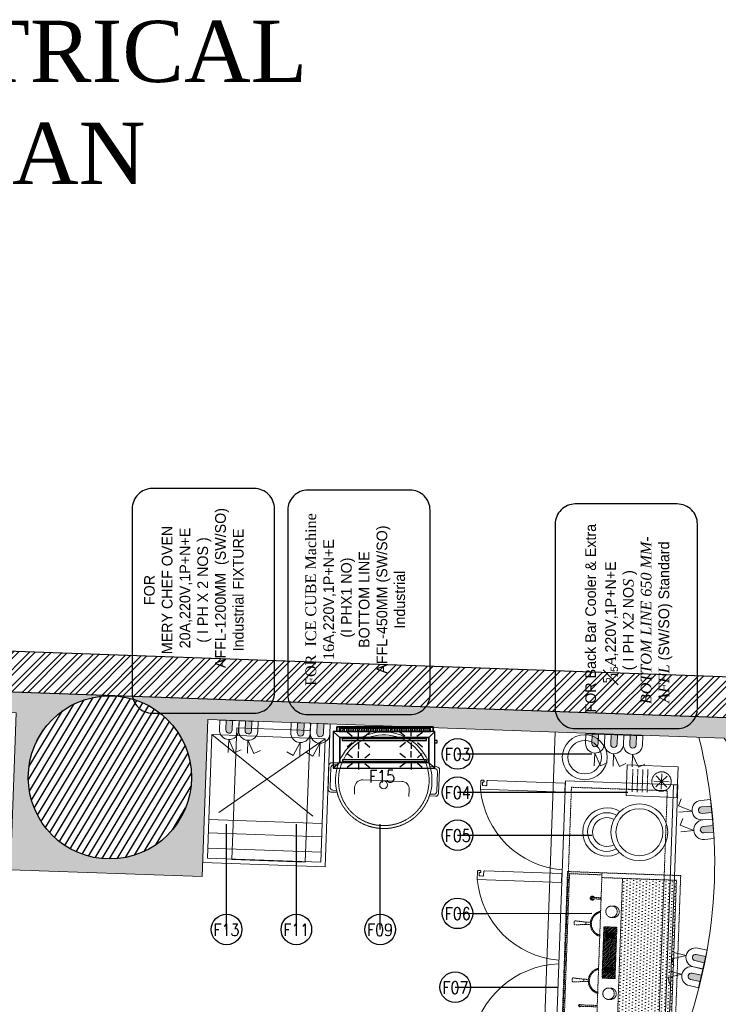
# Model space of a CAD drawing. Header units: millimetres. Extents: x 256680 to 410391, y -77299 to -22623.
# Tile 189 of 241: x 371376 to 374800, y -27449 to -22623. Entities that reach past the tile are written whole.
import ezdxf
from ezdxf.lldxf.tags import DXFTag

# ---------------------------------------------------------------- set-up
doc = ezdxf.new("R2010")
doc.units = ezdxf.units.MM
doc.header["$LTSCALE"] = 2.5
for name, pattern in [('( Hidden )', [0.375, 0.25, -0.125]), ('DASHED', [19.05, 12.7, -6.35]), ('HIDDEN', [0.375, 0.25, -0.125]), ('HIDDEN2', [4.7625, 3.175, -1.5875]), ('HIDDENX2', [19.05, 12.7, -6.35])]:
    doc.linetypes.add(name, pattern=pattern)
for name, color, linetype, lineweight in [('A-WALL', 7, 'Continuous', 30), ('ELEC', 1, 'Continuous', 5), ('Electrical', 1, 'Continuous', 5), ('ELEVATION 1', 143, 'Continuous', 18), ('ELEVATION 4', 157, 'Continuous', 9), ('FURNITURES', 30, 'Continuous', 15), ('HATCH LIGHT', 250, 'Continuous', 0), ('K Equipment', 30, 'Continuous', 9), ('K Equipment UC', 251, 'Continuous', 5), ('L3', 7, 'Continuous', 25), ('L4', 7, 'Continuous', 25), ('ROOM TEXT', 7, 'Continuous', 5), ('WALL', 132, 'Continuous', 25)]:
    doc.layers.add(name, color=color, linetype=linetype, lineweight=lineweight)
doc.layers.add('sp04000g0$0$S-COLS-PATT', color=252, linetype='Continuous')
doc.styles.add('CKD_Dimension Text', font='BOOKOSI.TTF')
doc.styles.add('MTEXT', font='romans.shx', dxfattribs={"width": 0.85})
doc.styles.get("Standard").update_dxf_attribs({"font": 'GOTHIC.TTF'})
tags = doc.linetypes.add('DOT2', pattern=[3.175, 0, -3.175]).pattern_tags.tags
tags[6:7] = [DXFTag(74, 4), DXFTag(75, 0), DXFTag(340, '0'), DXFTag(46, 1.0), DXFTag(50, 0.0), DXFTag(44, 0.0), DXFTag(45, 0.0)]
tags[4:5] = [DXFTag(74, 4), DXFTag(75, 0), DXFTag(340, '0'), DXFTag(46, 1.0), DXFTag(50, 0.0), DXFTag(44, 0.0), DXFTag(45, 0.0)]
doc.dimstyles.new('AJKD_30', dxfattribs={"dimscale": 30, "dimtxt": 2, "dimasz": 1, "dimexe": 0.8, "dimexo": 0.8, "dimgap": 0.5, "dimtad": 1, "dimdec": 0, "dimzin": 0, "dimdsep": 46, "dimtxsty": 'Standard', "dimblk": 'ARCHTICK', "dimcen": 0.125, "dimclrd": 251, "dimclre": 251, "dimclrt": 42, "dimadec": 0, "dimazin": 0, "dimtfac": 1, "dimtdec": 0, "dimtix": 1, "dimtmove": 0, "dimatfit": 3, "dimfxl": 1, "dimtolj": 1, "dimtzin": 0, "dimarcsym": 1})

# ---------------------------------------------------------------- blocks, each defined once
blk = doc.blocks.new('*X3')
at = {"color": 0}
for p, q in [((-2009.81, 605.07), (-2007.35, 607.53)), ((-2009.81, 605.25), (-2007.52, 607.53)), ((-2009.81, 605.43), (-2007.7, 607.53)), ((-2009.81, 605.6), (-2007.88, 607.53)), ((-2009.81, 605.78), (-2008.05, 607.53)), ((-2009.81, 605.96), (-2008.23, 607.53)), ((-2009.81, 606.13), (-2008.41, 607.53)), ((-2009.81, 606.31), (-2008.59, 607.53)), ((-2009.81, 606.49), (-2008.76, 607.53)), ((-2009.81, 606.66), (-2008.94, 607.53)), ((-2009.81, 606.84), (-2009.12, 607.53)), ((-2009.81, 607.02), (-2009.29, 607.53)), ((-2009.81, 607.19), (-2009.47, 607.53)), ((-2009.81, 607.37), (-2009.65, 607.53)), ((-2009.81, 604.89), (-2007.27, 607.44)), ((-2009.81, 604.72), (-2007.27, 607.26)), ((-2009.81, 604.54), (-2007.27, 607.08)), ((-2009.81, 604.36), (-2007.27, 606.9)), ((-2009.81, 604.19), (-2007.27, 606.73)), ((-2009.81, 604.01), (-2007.27, 606.55)), ((-2009.81, 603.83), (-2007.27, 606.37)), ((-2009.81, 603.66), (-2007.27, 606.2)), ((-2009.81, 603.48), (-2007.27, 606.02)), ((-2009.66, 603.45), (-2007.27, 605.84)), ((-2009.49, 603.45), (-2007.27, 605.67)), ((-2009.31, 603.45), (-2007.27, 605.49)), ((-2009.13, 603.45), (-2007.27, 605.31)), ((-2008.96, 603.45), (-2007.27, 605.14)), ((-2008.78, 603.45), (-2007.27, 604.96)), ((-2008.6, 603.45), (-2007.27, 604.78)), ((-2008.42, 603.45), (-2007.27, 604.61)), ((-2008.25, 603.45), (-2007.27, 604.43)), ((-2008.07, 603.45), (-2007.27, 604.25)), ((-2007.89, 603.45), (-2007.27, 604.08)), ((-2007.72, 603.45), (-2007.27, 603.9)), ((-2007.54, 603.45), (-2007.27, 603.72)), ((-2007.36, 603.45), (-2007.27, 603.55))]:
    blk.add_line(p, q, dxfattribs=at)
blk = doc.blocks.new('A$C190E2C75')
at = {"linetype": 'HIDDEN'}
h = blk.add_hatch(dxfattribs=at)
h.set_pattern_fill('DOTS', color=256, scale=10, angle=360, style=0)
h.set_pattern_definition([(360, (155757.053, -9081.597), (7.9375, 15.875), [0, -15.875])])
h.paths.add_polyline_path([(23.6, 535), (23.6, 270.4), (756.4, 270.4), (756.4, 535)])
h = blk.add_hatch(dxfattribs=at)
h.set_pattern_fill('ANSI31', color=256, scale=2, angle=180, style=0)
h.paths.add_polyline_path([(480, 187.7), (516, 187.7), (516, 251.6), (480, 251.6), (264, 251.6), (264, 187.7)])
h.paths.add_polyline_path([(317.7, 199.2), (292.3, 199.2), (292.3, 240.1), (317.7, 240.1)], flags=16)
h.paths.add_polyline_path([(462.3, 240.1), (487.7, 240.1), (487.7, 199.2), (462.3, 199.2)], flags=16)
h = blk.add_hatch(dxfattribs=at)
h.set_pattern_fill('ANSI31', color=256, scale=10, angle=360, style=0)
h.set_pattern_definition([(45, (155757.053, -9081.597), (-22.45064, 22.45064), [])])
h.paths.add_polyline_path([(317.7, 240.1), (292.3, 240.1), (292.3, 199.2), (317.7, 199.2)])
at = {"linetype": 'HIDDEN', "ltscale": 1.5}
for p, q in [((23.6, 535), (756.4, 535)), ((23.6, 535), (23.6, 169.1)), ((756.4, 535), (756.4, 169.1)), ((23.6, 270.4), (756.4, 270.4)), ((0, 169.1), (490, 169.1)), ((490, 169.1), (780, 169.1)), ((244.6, 99.4), (240, 47.3)), ((255.4, 99.4), (260, 47.3)), ((524.6, 99.4), (520, 47.3)), ((535.4, 99.4), (540, 47.3)), ((255, 41.9), (245, 41.9)), ((525, 41.9), (535, 41.9))]:
    blk.add_line(p, q, dxfattribs=at)
for points in [[(0, 0), (780, 0), (780, 555), (0, 555)], [(292.3, 240.1), (292.3, 199.2), (317.7, 199.2), (317.7, 240.1)], [(487.7, 240.1), (487.7, 199.2), (462.3, 199.2), (462.3, 240.1)]]:
    blk.add_lwpolyline(points, close=True, dxfattribs=at)
for points in [[(480, 251.6), (264, 251.6)], [(264, 251.6), (264, 187.7), (480, 187.7)], [(480, 251.6), (516, 251.6)], [(516, 251.6), (516, 187.7), (480, 187.7)], [(10, 169.1), (10, 10), (770, 10), (770, 169.1)], [(122.5, 169.1), (122.5, 83.6)], [(129.3, 83.6), (129.3, 169.1)], [(650.7, 126), (650.7, 165.8)], [(657.5, 165.8), (657.5, 126)], [(244.6, 121.2), (244.6, 99.4), (255.4, 99.4), (255.4, 121.2)], [(535.4, 121.2), (535.4, 99.4), (524.6, 99.4), (524.6, 121.2)]]:
    blk.add_lwpolyline(points, dxfattribs=at)
for centre in [(188.9, 222.5), (591.1, 222.5)]:
    blk.add_circle(centre, 27.9, dxfattribs=at)
for centre, radius, start, end in [((188.9, 232.4), 27.9, 349.6881, 190.3119), ((591.1, 232.4), 27.9, 349.6881, 190.3119), ((125.9, 154.5), 3.38, 180, 0), ((250, 184.3), 63.4, 193.8721, 346.1279), ((250, 184.3), 58.4, 193.8721, 346.1279), ((530, 184.3), 63.4, 193.8721, 346.1279), ((530, 184.3), 58.4, 193.8721, 346.1279), ((654.1, 173.2), 8.1, 209.927, 330.073), ((654.1, 126), 10.1, 109.5208, 70.4792), ((654.1, 126), 8.1, 114.6216, 65.3784), ((654.1, 126), 3.38, 180, 0), ((125.9, 83.6), 5.88, 125.0673, 54.9327), ((125.9, 83.6), 3.38, 180, 0), ((245, 46.9), 5, 175, 270), ((255, 46.9), 5, 270, 5), ((525, 46.9), 5, 175, 270), ((535, 46.9), 5, 270, 5)]:
    blk.add_arc(centre, radius, start, end, dxfattribs=at)
at = {"linetype": 'HIDDEN', "xscale": -10, "yscale": 10, "zscale": 10}
for p in [(-19780.4, -5835.3), (-19610.4, -5835.3)]:
    blk.add_blockref('*X3', p, dxfattribs=at)
blk = doc.blocks.new('A$C7627248E')
at = {"ltscale": 500}
for radius in [139.1, 115.1]:
    blk.add_circle((139.1, 277), radius, dxfattribs=at)
for radius, start, end in [(118.7, 152.4744, 36.4581), (94.7, 154.8731, 34.0594), (70.7, 155.4698, 33.4627)]:
    blk.add_arc((151.4, 118.7), radius, start, end, dxfattribs=at)
blk = doc.blocks.new('A$C7a6a0475')
for p, q in [((325.4, 415.9), (289.6, 415.9)), ((249.6, 175.9), (249.6, 375.9)), ((325.4, 135.9), (289.6, 135.9))]:
    blk.add_line(p, q)
at = {"elevation": 0}
for points in [[(167.8, 518), (167.8, 552.3, -0.414214), (182.8, 567.3), (303.7, 567.3, -0.414214), (318.7, 552.3), (318.7, 520.7)], [(177.8, 521.1), (177.8, 542.3, -0.414214), (192.8, 557.3), (293.7, 557.3, -0.414214), (308.7, 542.3), (308.7, 523.5)], [(167.8, 49.3), (167.8, 15, 0.414214), (182.8, 0), (303.7, 0, 0.414214), (318.7, 15), (318.7, 46.6)], [(177.8, 46.2), (177.8, 25, 0.414214), (192.8, 10), (293.7, 10, 0.414214), (308.7, 25), (308.7, 43.8)]]:
    blk.add_lwpolyline(points, format="xyb", dxfattribs=at)
blk.add_circle((271.1, 283.7), 20)
for centre, radius, start, end in [((247.5, 283.7), 247.5, 71.6585, 288.3415), ((247.5, 283.7), 232.5, 71.6585, 288.3415), ((289.6, 375.9), 40, 90, 180), ((289.6, 175.9), 40, 180, 270)]:
    blk.add_arc(centre, radius, start, end)
at = {"linetype": 'HIDDEN2', "ltscale": 0.1}
for radius in [247.5, 232.5]:
    blk.add_arc((247.5, 283.7), radius, 288.3415, 71.6585, dxfattribs=at)
blk = doc.blocks.new('A$Cb31a83a8')
at = {"linetype": 'DASHED', "ltscale": 20}
for p, q in [((0, 606.1, 0), (0, 416.1, 0)), ((555, 606.1, 0), (0, 606.1, 0)), ((555, 416.1, 0), (555, 606.1, 0)), ((555, 557, 0), (0, 557, 0)), ((555, 482, 0), (0, 482, 0)), ((555, 0, 0), (0, 416.1, 0)), ((0, 0, 0), (555, 416.1, 0))]:
    blk.add_line(p, q, dxfattribs=at)
at = {"linetype": 'DASHED', "ltscale": 20, "elevation": 0}
blk.add_lwpolyline([(0, 416.1), (555, 416.1), (555, 0), (0, 0)], close=True, dxfattribs=at)
blk = doc.blocks.new('_ArchTick')
at = {"color": 0, "linetype": 'ByBlock', "const_width": 0.15}
blk.add_lwpolyline([(-0.5, -0.5), (0.5, 0.5)], dxfattribs=at)
blk = doc.blocks.new('bc3')
blk.add_line((-1349.6, 0), (-1349.6, -550))
for points in [[(0, -550), (0, 0), (-1349.6, 0), (-1349.6, -550)], [(0, -20), (0, 0), (-1349.6, 0), (-1349.6, -20)]]:
    blk.add_lwpolyline(points, close=True)
at = {"linetype": 'DASHED', "ltscale": 0.03}
blk.add_lwpolyline([(-30.2, -50), (-30.2, -520), (-1319.4, -520), (-1319.4, -50)], close=True, dxfattribs=at)
for points in [[(-1325.8, -956.5, -0.414214), (-1330.1, -952.1), (-1330.1, -952.4, 0.414214), (-1334.4, -948.1), (-1334.4, -948.1, 0.414214), (-1338.8, -952.4), (-1338.8, -956.5), (-1338.8, -960.8, 0.414214), (-1334.4, -965.1), (-1295.4, -965.1), (-1295.4, -551.2), (-1338.8, -551.2), (-1338.8, -930.4, 0.414214), (-1334.4, -934.7), (-1317.1, -934.7, -0.414214), (-1312.7, -939.1), (-1312.7, -952.1, -0.414214), (-1317.1, -956.5), (-1325.8, -956.5)], [(-467.7, -956.5, 0.414214), (-463.4, -952.1), (-463.4, -952.4, -0.414214), (-459, -948.1), (-459, -948.1, -0.414214), (-454.7, -952.4), (-454.7, -956.5), (-454.7, -960.8, -0.414214), (-459, -965.1), (-498.1, -965.1), (-498.1, -551.2), (-454.7, -551.2), (-454.7, -930.4, -0.414214), (-459, -934.7), (-476.4, -934.7, 0.414214), (-480.7, -939.1), (-480.7, -952.1, 0.414214), (-476.4, -956.5), (-467.7, -956.5)], [(-24.7, -956.5, 0.414214), (-20.4, -952.1), (-20.4, -952.4, -0.414214), (-16, -948.1), (-16, -948.1, -0.414214), (-11.7, -952.4), (-11.7, -956.5), (-11.7, -960.8, -0.414214), (-16, -965.1), (-55.1, -965.1), (-55.1, -551.2), (-11.7, -551.2), (-11.7, -930.4, -0.414214), (-16, -934.7), (-33.4, -934.7, 0.414214), (-37.7, -939.1), (-37.7, -952.1, 0.414214), (-33.4, -956.5), (-24.7, -956.5)]]:
    blk.add_lwpolyline(points, format="xyb")
at = {"linetype": 'DOT2', "ltscale": 0.05}
for centre, radius, start, end in [((-1349.5, -514.1), 454.3, 276.8462, 355.3146), ((-442.1, -530.6), 438.1, 182.6905, 262.6562), ((0.9, -530.6), 438.1, 182.6905, 262.6562)]:
    blk.add_arc(centre, radius, start, end, dxfattribs=at)
blk = doc.blocks.new('cr')
for p, q in [((101.5, 144.7), (48.5, 197.8)), ((48.5, 144.7), (101.5, 197.8)), ((75, 133.7), (75, 208.7)), ((37.5, 171.2), (112.5, 171.2))]:
    blk.add_line(p, q)
at = {"linetype": '( Hidden )'}
for p, q in [((18.9, 102.6), (131.1, 102.6)), ((18.9, 78.1), (131.1, 78.1)), ((18.9, 53.6), (131.1, 53.6)), ((18.9, 29.1), (131.1, 29.1))]:
    blk.add_line(p, q, dxfattribs=at)
blk.add_lwpolyline([(0, 0), (150, 0), (150, 250), (0, 250)], close=True)
blk.add_circle((75, 171.2), 47.6, dxfattribs=at)
blk = doc.blocks.new('G$CD5B1A49A')
at = {"color": 3}
for points in [[(490, 186.8), (490, 210), (17, 210), (17, 186.8)], [(17, 186.8), (17, 210), (490, 210), (490, 186.8)], [(37, 186.6), (37.1, 201), (37.1, 201)], [(47.4, 188.9), (47.5, 200.9), (47.5, 200.9)], [(55.4, 188.9), (55.5, 200.9), (55.5, 200.9)], [(65.8, 188.8), (65.9, 200.8), (65.9, 200.8)], [(73.8, 188.7), (73.9, 200.7), (73.9, 200.7)], [(81.8, 188.6), (81.9, 200.6), (81.9, 200.6)], [(92.2, 188.6), (92.3, 200.6), (92.3, 200.6)], [(101, 188.5), (101.1, 200.5), (101.1, 200.5)], [(110.6, 188.4), (110.7, 200.4), (110.7, 200.4)], [(119.4, 188.3), (119.5, 200.3), (119.5, 200.3)], [(127.4, 188.3), (127.5, 200.3), (127.5, 200.3)], [(137.8, 188.2), (137.9, 202.6), (137.9, 202.6)], [(145.8, 188.1), (145.9, 202.5), (145.9, 202.5)], [(153.8, 188), (153.9, 202.4), (153.9, 202.4)], [(164.2, 188), (164.3, 202.4), (164.3, 202.4)], [(172.2, 187.9), (172.3, 202.3), (172.3, 202.3)], [(182.6, 187.8), (182.7, 202.2), (182.7, 202.2)], [(190.6, 187.7), (190.7, 202.1), (190.7, 202.1)], [(198.6, 187.7), (198.7, 202.1), (198.7, 202.1)], [(209, 187.6), (209.1, 202), (209.1, 202)], [(217, 187.5), (217.1, 201.9), (217.1, 201.9)], [(227.4, 187.4), (225.9, 201.8), (225.9, 201.8)], [(235.4, 187.3), (235.5, 201.7), (235.5, 201.7)], [(244.2, 187.3), (244.3, 201.7), (244.3, 201.7)], [(254.6, 187.2), (254.7, 201.6), (254.7, 201.6)], [(262.6, 187.1), (262.7, 201.5), (262.7, 201.5)], [(270.6, 187.1), (270.7, 201.5), (270.7, 201.5)], [(281, 187), (281.1, 201.4), (281.1, 201.4)], [(289, 186.9), (289.1, 201.3), (289.1, 201.3)], [(299.4, 186.8), (299.5, 201.2), (299.5, 201.2)], [(307.4, 186.7), (307.5, 201.1), (307.5, 201.1)], [(315.4, 186.7), (315.5, 201.1), (315.5, 201.1)], [(325.8, 186.6), (325.9, 201), (325.9, 201)], [(333.8, 186.5), (333.9, 200.9), (333.9, 200.9)], [(342.6, 186.4), (342.7, 200.8), (342.7, 200.8)], [(352.2, 188), (352.3, 200.8), (352.3, 200.8)], [(361, 187.9), (361.1, 200.7), (361.1, 200.7)], [(370.6, 187.8), (370.7, 200.6), (370.7, 200.6)], [(379.4, 187.7), (379.5, 200.5), (379.5, 200.5)], [(381.3, 163.2), (381.4, 193.6), (381.4, 193.6)], [(387.4, 187.7), (387.5, 200.5), (387.5, 200.5)], [(397.8, 187.6), (397.9, 200.4), (397.9, 200.4)], [(405.8, 187.5), (405.9, 200.3), (405.9, 200.3)], [(416.2, 187.4), (413.9, 200.2), (413.9, 200.2)], [(424.2, 187.4), (424.3, 200.2), (424.3, 200.2)], [(432.2, 187.3), (432.3, 200.1), (432.3, 200.1)], [(442.6, 187.2), (442.7, 201.6), (442.7, 201.6)], [(450.6, 187.1), (450.7, 201.5), (450.7, 201.5)], [(459.4, 187.1), (459.5, 201.5), (459.5, 201.5)], [(469, 187), (469.1, 201.4), (469.1, 201.4)], [(31.3, 156.5), (0.6, 184.4), (0.6, 184.4)], [(92.5, 161.7), (68.6, 182.6), (68.6, 182.6)], [(123.7, 161.6), (123.8, 192.8), (123.8, 192.8)], [(152.5, 161.5), (179, 183.8), (179, 183.8)], [(350.9, 163.3), (326.2, 183.3), (326.2, 183.3)], [(410.1, 163.1), (436.6, 183), (436.6, 183)], [(467.7, 156.5), (498.2, 186.8), (498.2, 186.8)], [(92.4, 131.3), (68.3, 109), (68.3, 109)], [(123.6, 131.2), (123.5, 100), (123.5, 100)], [(154, 131.1), (178.7, 110.2), (178.7, 110.2)], [(353.2, 132.1), (325.9, 109.7), (325.9, 109.7)], [(381.2, 132), (381.1, 101.6), (381.1, 101.6)], [(412.4, 131.9), (436.3, 111.8), (436.3, 111.8)], [(498, 131.6), (508.4, 131.6), (508.4, 142), (498, 142)], [(94.6, 57.7), (68.2, 77.8), (68.2, 77.8)], [(123.4, 57.6), (123.5, 88), (123.5, 88)], [(153.8, 57.5), (178.6, 77.4), (178.6, 77.4)], [(353, 56.9), (325.8, 79.3), (325.8, 79.3)], [(381, 58.4), (381.1, 89.6), (381.1, 89.6)], [(412.2, 58.3), (436.2, 79), (436.2, 79)], [(31.3, 34.7), (0, 6.8), (0, 6.8)], [(94.5, 30.5), (68, 10.6), (68, 10.6)], [(123.3, 30.4), (123.2, 0), (123.2, 0)], [(153.7, 30.3), (178.4, 10.2), (178.4, 10.2)], [(352.9, 32.1), (325.6, 11.3), (325.6, 11.3)], [(380.9, 32), (380.8, 0.8), (380.8, 0.8)], [(412.1, 31.9), (436, 11), (436, 11)], [(467.7, 34.7), (497.6, 6.8), (497.6, 6.8)]]:
    blk.add_lwpolyline(points, dxfattribs=at)
for points in [[(475.5, 201.3), (29, 201.3), (29, 186.8), (475.5, 186.7)], [(498.2, 186.8), (0, 186.8), (0, 6.8), (498.2, 6.8)], [(467.7, 156.5), (467.7, 34.7), (31.3, 34.7), (31.3, 156.5)], [(31.3, 34.7), (467.7, 34.7), (467.7, 156.5), (31.3, 156.5)], [(457.3, 150.1), (43.7, 150.1), (43.6, 141.9), (457.3, 141.9)], [(43.6, 141.9), (457.3, 141.9), (457.3, 150.1), (43.6, 150.1)], [(456.9, 47.7), (45.7, 47.7), (45.7, 39.4), (456.9, 39.4)], [(45.7, 39.4), (456.9, 39.4), (456.9, 47.7), (45.7, 47.7)]]:
    blk.add_lwpolyline(points, close=True, dxfattribs=at)
blk = doc.blocks.new('WQEREYTI')
at = {"layer": 'ELEC', "lineweight": 0}
blk.add_hatch(color=4, dxfattribs=at).paths.add_polyline_path([(5560326.96, 630080.87), (5560326.96, 630079.63), (5560328.82, 630079.63, 0.414214), (5560329.44, 630080.25, 0.414214), (5560328.82, 630080.87)])
at = {"layer": 'ELEC', "color": 4, "lineweight": 0}
for p, q in [((5560330.68, 630080.25), (5560333.16, 630080.25)), ((5560330.68, 630080.25), (5560333.16, 630079.01)), ((5560333.16, 630079.01), (5560332.54, 630077.77))]:
    blk.add_line(p, q, dxfattribs=at)
blk.add_lwpolyline([(5560326.96, 630078.39), (5560326.96, 630082.11), (5560328.82, 630082.11, -0.414214), (5560330.68, 630080.25), (5560330.68, 630080.25, -0.414214), (5560328.82, 630078.39), (5560326.96, 630078.39)], format="xyb", dxfattribs=at)
blk.add_lwpolyline([(5560326.96, 630079.63), (5560326.96, 630080.87), (5560328.82, 630080.87, -0.414214), (5560329.44, 630080.25, -0.414214), (5560328.82, 630079.63)], format="xyb", close=True, dxfattribs=at)
blk = doc.blocks.new('EQWRTYTREWERYTU')
at = {"layer": 'ELEC', "lineweight": 0}
blk.add_hatch(color=3, dxfattribs=at).paths.add_polyline_path([(5560326.38, 630073.1), (5560326.38, 630071.86), (5560328.24, 630071.86, 0.414214), (5560328.86, 630072.48, 0.414214), (5560328.24, 630073.1)])
at = {"layer": 'ELEC', "color": 3, "lineweight": 0}
for p, q in [((5560330.09, 630072.48), (5560332.57, 630072.48)), ((5560330.09, 630072.48), (5560332.57, 630071.25)), ((5560332.57, 630071.25), (5560331.95, 630070.01))]:
    blk.add_line(p, q, dxfattribs=at)
blk.add_lwpolyline([(5560326.38, 630070.63), (5560326.38, 630074.34), (5560328.24, 630074.34, -0.414214), (5560330.09, 630072.48), (5560330.09, 630072.48, -0.414214), (5560328.24, 630070.63), (5560326.38, 630070.63)], format="xyb", dxfattribs=at)
blk.add_lwpolyline([(5560326.38, 630071.86), (5560326.38, 630073.1), (5560328.24, 630073.1, -0.414214), (5560328.86, 630072.48, -0.414214), (5560328.24, 630071.86)], format="xyb", close=True, dxfattribs=at)
blk = doc.blocks.new('A$C41F15E28')
at = {"layer": 'Electrical'}
blk.add_hatch(color=7, dxfattribs=at).paths.add_polyline_path([(15.5, 0), (-15.5, 0), (-15.5, -46.4, 0.414214), (0, -61.9, 0.414214), (15.5, -46.4)])
at = {"layer": 'Electrical', "color": 7}
for p, q in [((0, -92.9), (-31, -154.8)), ((0, -92.9), (0, -154.8)), ((-31, -154.8), (-61.9, -139.3))]:
    blk.add_line(p, q, dxfattribs=at)
blk.add_lwpolyline([(-46.4, 0), (46.4, 0), (46.4, -46.4, -0.414214), (0, -92.9), (0, -92.9, -0.414214), (-46.4, -46.4), (-46.4, 0)], format="xyb", dxfattribs=at)
blk.add_lwpolyline([(-15.5, 0), (15.5, 0), (15.5, -46.4, -0.414214), (0, -61.9, -0.414214), (-15.5, -46.4)], format="xyb", close=True, dxfattribs=at)

msp = doc.modelspace()

# ---------------------------------------------------------------- hatches: boundary and pattern name
at = {"layer": 'HATCH LIGHT', "true_color": 0x636466}
h = msp.add_hatch(dxfattribs=at)
h.set_pattern_fill('ANSI32', color=251, scale=6)
h.set_pattern_definition([(45, (300231.21, -46725.026), (-40.411153, 40.411153), []), (45, (300258.15, -46725.026), (-40.411153, 40.411153), [])])
h.paths.add_polyline_path([(377374.1, -32590), (377180.1, -32638.8), (377361.6, -33359.7), (364809, -33359.6, -0.000263), (364794.5, -33559.6), (377618.3, -33559.7)])
h.paths.add_polyline_path([(365222.9, -25157.1), (365022.9, -25157.1, -0.011972), (364541.6, -34256), (364742.2, -34256, 0.01196)])
h.paths.add_polyline_path([(365206.6, -25697.6), (374885.5, -26046.6, 0.003501), (375379.6, -26800.6), (375547.2, -26691.5), (374997.1, -25850.5), (365212.8, -25497.7, -0.000262)])
h = msp.add_hatch(dxfattribs=at)
h.set_pattern_fill('ANSI36', color=251, scale=7)
h.set_pattern_definition([(45, (300231.21, -46725.026), (11.786586, 43.2174826), [55.5625, -11.1125, 0, -11.1125])])
h.paths.add_polyline_path([(371331.6, -26789), (372271, -26822.8), (372298.7, -26053.4), (374829.8, -26144.6), (375296.3, -26856), (375379.6, -26800.6, -0.003501), (374885.5, -26046.6), (371832.6, -25936.7, -0.403697), (372218.2, -26336.4, -1), (371418.2, -26336.4, -0.424809), (371832.6, -25936.7), (368000.1, -25798.4), (367996.5, -25898.3), (371359.3, -26019.5)])
at = {"layer": 'sp04000g0$0$S-COLS-PATT'}
h = msp.add_hatch(dxfattribs=at)
h.set_pattern_fill('ANSI31', color=256, scale=10, angle=13.9772, style=0)
h.set_pattern_definition([(58.97724, (136391.294, -81155.115), (-27.2085637, 16.3632687), [])])
edge = h.paths.add_edge_path()
edge.add_arc((371818.2, -26336.4), 400, 0, 360)

# ---------------------------------------------------------------- linework, layer by layer
at = {"layer": 'ELEVATION 1'}
msp.add_lwpolyline([(375379.6, -26800.6), (375296.3, -26856), (374829.8, -26144.6), (372298.7, -26053.4), (372271, -26822.8), (371331.6, -26789), (371359.3, -26019.5), (367996.5, -25898.3)], dxfattribs=at)
at = {"layer": 'FURNITURES'}
for p, q in [((372898.3, -26075), (372873.1, -26774.5)), ((374000.2, -26114.7), (373942.5, -27713.7)), ((372873.1, -26774.5), (372273.5, -26752.9))]:
    msp.add_line(p, q, dxfattribs=at)
for radius, start, end in [(2465, 336.5207, 14.4328), (2715, 224.5735, 353.9316)]:
    msp.add_arc((372317.7, -26754.5), radius, start, end, dxfattribs=at)
at = {"layer": 'K Equipment'}
msp.add_lwpolyline([(372775.9, -26751.6), (372416.7, -26738.7), (372439.9, -26093.5), (372799.2, -26106.4)], close=True, dxfattribs=at)
for radius in [110, 82.2]:
    msp.add_circle((374145.6, -26237.6), radius, dxfattribs=at)
at = {"layer": 'L4', "color": 7, "linetype": 'Continuous', "elevation": -24820.1}
for points in [[(372026.2, -26021.5), (372525.9, -26021.5, 0.414214), (372624.8, -25922.6), (372624.8, -25019.7, 0.414214), (372525.9, -24920.8), (372026.2, -24920.8, 0.414214), (371927.3, -25019.7), (371927.3, -25922.6, 0.414214)], [(372789, -26029), (373288.7, -26029, 0.414214), (373387.6, -25930.1), (373387.6, -25027.2, 0.414214), (373288.7, -24928.3), (372789, -24928.3, 0.414214), (372690.1, -25027.2), (372690.1, -25930.1, 0.414214)], [(374099.5, -26097), (374599.1, -26097, 0.414214), (374698, -25998.1), (374698, -25095.2, 0.414214), (374599.1, -24996.3), (374099.5, -24996.3, 0.414214), (374000.6, -25095.2), (374000.6, -25998.1, 0.414214)]]:
    msp.add_lwpolyline(points, format="xyb", close=True, dxfattribs=at)
at = {"layer": 'WALL'}
msp.add_line((374997.1, -25850.5), (365213.8, -25497.7), dxfattribs=at)
at = {"layer": 'WALL', "flags": 128}
msp.add_lwpolyline([(375547.2, -26691.5), (375379.6, -26800.6, -0.003501), (374885.5, -26046.6), (365206.6, -25697.6)], format="xyb", dxfattribs=at)
at = {"layer": 'WALL'}
msp.add_circle((371818.2, -26336.4), 400, dxfattribs=at)

# ---------------------------------------------------------------- block references
at = {"layer": 'A-WALL'}
msp.add_blockref('G$CD5B1A49A', (372913.4, -26298.1), dxfattribs=at)
at = {"layer": 'K Equipment', "xscale": -1}
for name, p, rotation in [('cr', (374348, -26425.5), 267.9351876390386), ('A$C7627248E', (374146.8, -26763.6), 274.0349361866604), ('A$C190E2C75', (374033.3, -27577.4), 267.935187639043)]:
    msp.add_blockref(name, p, dxfattribs=dict(at, rotation=rotation))
at = {"layer": 'K Equipment UC', "xscale": 0.9559158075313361, "yscale": 0.9559158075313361, "zscale": 0.9559158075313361, "rotation": 267.7488789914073}
msp.add_blockref('A$C7a6a0475', (372898.9, -26103.5, -0.6), dxfattribs=at)
at = {"layer": 'K Equipment UC', "xscale": -1, "rotation": 177.9351876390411}
msp.add_blockref('A$Cb31a83a8', (372318.7, -26126.9, 0), dxfattribs=at)
at = {"layer": 'K Equipment UC', "linetype": 'HIDDENX2', "ltscale": 10, "xscale": -1, "rotation": 267.9351876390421}
msp.add_blockref('bc3', (374601.2, -26373.4), dxfattribs=at)
at = {"layer": 'L3', "color": 2, "lineweight": 50}
for name, p, xscale, yscale, zscale, rotation in [('EQWRTYTREWERYTU', (21494753.3, 140531863.7), -25.39999999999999, 25.4, 25.4, 87.91875900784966), ('EQWRTYTREWERYTU', (21494847.6, 140531860.2), -25.39999999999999, 25.4, 25.4, 87.91875900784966), ('WQEREYTI', (-10736174.9, 144214614.1), 25.85241221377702, 25.85241221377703, 25.85241221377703, 267.9390180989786), ('WQEREYTI', (-10736078.9, 144214610.7), 25.85241221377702, 25.85241221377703, 25.85241221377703, 267.9390180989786), ('WQEREYTI', (142010319, 29437954.4), 25.85241221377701, 25.85241221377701, 25.85241221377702, 185.2866173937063), ('WQEREYTI', (142010327.8, 29437858.7), 25.85241221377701, 25.85241221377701, 25.85241221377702, 185.2866173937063), ('EQWRTYTREWERYTU', (134640919.2, -46667067.3), -25.39999999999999, 25.4, 25.4, 347.3093222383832), ('EQWRTYTREWERYTU', (134640898.4, -46667159.3), -25.39999999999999, 25.4, 25.4, 347.3093222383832)]:
    msp.add_blockref(name, p, dxfattribs=dict(at, xscale=xscale, yscale=yscale, zscale=zscale, rotation=rotation))
at = {"layer": 'L3', "color": 2, "lineweight": 50, "xscale": -1, "rotation": 358.0406714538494}
for p in [(374197.7, -26124.3), (374290.5, -26127.5), (374383.3, -26130.7)]:
    msp.add_blockref('A$C41F15E28', p, dxfattribs=at)

# ---------------------------------------------------------------- texts
at = {"layer": 'L4', "color": 4, "linetype": 'Continuous', "char_height": 52.272, "width": 991.627, "attachment_point": 5, "rotation": 90, "style": 'CKD_Dimension Text'}
for s, insert in [('{\\fCentury Gothic|b0|i0|c238|p34;\\C7;FOR \\P\\fCentury Gothic|b0|i0|c0|p34;MERY CHEF OVEN\\P 20\\fCentury Gothic|b0|i0|c238|p34;A,220V,1P+N+E \\P( I\\fCentury Gothic|b0|i0|c0|p34; \\fCentury Gothic|b0|i0|c238|p34;PH X\\fCentury Gothic|b0|i0|c0|p34; 2 \\fCentury Gothic|b0|i0|c238|p34;NO\\fCentury Gothic|b0|i0|c0|p34;S \\fCentury Gothic|b0|i0|c238|p34;) \\A1; \\P AFFL-\\fCentury Gothic|b0|i0|c0|p34;1200MM\\fCentury Gothic|b0|i0|c238|p34; \\fCentury Gothic|b0|i0|c0|p34; \\fCentury Gothic|b0|i0|c238|p34;(SW/SO)\\PIndustrial FIXTURE}', (372230, -25418.1)), ('{\\C7;FOR  ICE CUBE Machine\\P16\\fCentury Gothic|b0|i0|c238|p34;A,220V,1P+N+E\\P (I PHX\\fCentury Gothic|b0|i0|c0|p34;1\\fCentury Gothic|b0|i0|c238|p34; NO)\\fCentury Gothic|b0|i0|c0|p34; \\PBOTTOM LINE \\PAFFL-450MM \\fCentury Gothic|b0|i0|c238|p34;(SW/SO)\\PIndustrial} ', (373021.3, -25465)), ('{\\fCentury Gothic|b0|i0|c238|p34;\\C256;  FOR\\fCentury Gothic|b0|i0|c0|p34; Back Bar Cooler & Extra \\P\\A1;{\\H0.7x;\\S5#15;}\\fBookman Old Style|b0|i1|c0|p18;A\\fCentury Gothic|b0|i0|c238|p34;,220V,1P+N+E \\P ( I PH X\\fBookman Old Style|b0|i1|c0|p18;2\\fCentury Gothic|b0|i0|c238|p34; NO\\fBookman Old Style|b0|i1|c0|p18;S\\fCentury Gothic|b0|i0|c238|p34; )\\P \\fBookman Old Style|b0|i1|c0|p18;BOTTOM LINE 650 MM- AFFL\\fCentury Gothic|b0|i0|c238|p34; (SW/SO) Standard}', (374362, -25575.7))]:
    msp.add_mtext(s, dxfattribs=dict(at, insert=insert))
at = {"layer": 'ROOM TEXT'}
for s, width, insert, char_height, attachment_point, style in [('\\A1;\\pxqc;{\\fBookman Old Style|b0|i0|c0|p18;ELECTRICAL \\PPLAN}', 3047.8, (372925, -23428.2), 300, 9, 'CKD_Dimension Text'), ('\\A1;\\pxqc;F03', 170.917, (373437.9, -26253.5, 0.2), 60, 7, 'MTEXT'), ('\\A1;\\pxqc;F15', 170.917, (373066.9, -26301.5, -0.4), 60, 1, 'MTEXT'), ('\\A1;\\pxqc;F04', 170.917, (373437.9, -26441.1, 0.2), 60, 7, 'MTEXT'), ('\\A1;\\pxqc;F05', 170.917, (373437.9, -26652, 0.2), 60, 7, 'MTEXT'), ('\\A1;\\pxqc;F06', 170.917, (373437.9, -27034.9, 0.2), 60, 7, 'MTEXT'), ('\\A1;\\pxqc;F13', 170.917, (372304.2, -27053.7, 0.2), 60, 1, 'MTEXT'), ('\\A1;\\pxqc;F11', 170.917, (372646.2, -27053.7, 0.2), 60, 1, 'MTEXT'), ('\\A1;\\pxqc;F09', 170.917, (373057.1, -27053.7, 0.2), 60, 1, 'MTEXT'), ('\\A1;\\pxqc;F07', 170.917, (373426.4, -27396.7, 0.2), 60, 7, 'MTEXT')]:
    msp.add_mtext_dynamic_manual_height_columns(s, width=width, gutter_width=1.8, heights=[0], dxfattribs=dict(at, insert=insert, char_height=char_height, attachment_point=attachment_point, style=style))

# ---------------------------------------------------------------- leaders
at = {"layer": 'ELEVATION 4'}
for points in [[(373522.3, -26221.4), (374179.7, -26221.3)], [(373522.3, -26409), (374357.3, -26408.9)], [(372390.2, -27081.7), (372390.3, -26565.7)], [(372732.2, -27081.7), (372732.3, -26565.7)], [(373143.1, -27081.7), (373143.2, -26565.7)], [(373522.3, -26619.9), (374179.7, -26619.8)], [(373522.3, -27002.8), (374179.7, -27002.7)], [(373510.8, -27364.6), (374015.1, -27364.5)]]:
    msp.add_leader(points, dimstyle='AJKD_30', override={"dimasz": 5, "dimgap": 0.5, "dimtad": 0, "dimldrblk": 'DotBlank', "dimfxl": 0.18, "dimfxlon": 1, "dimarcsym": 2}, dxfattribs=at)

doc.saveas('drawing.dxf')
